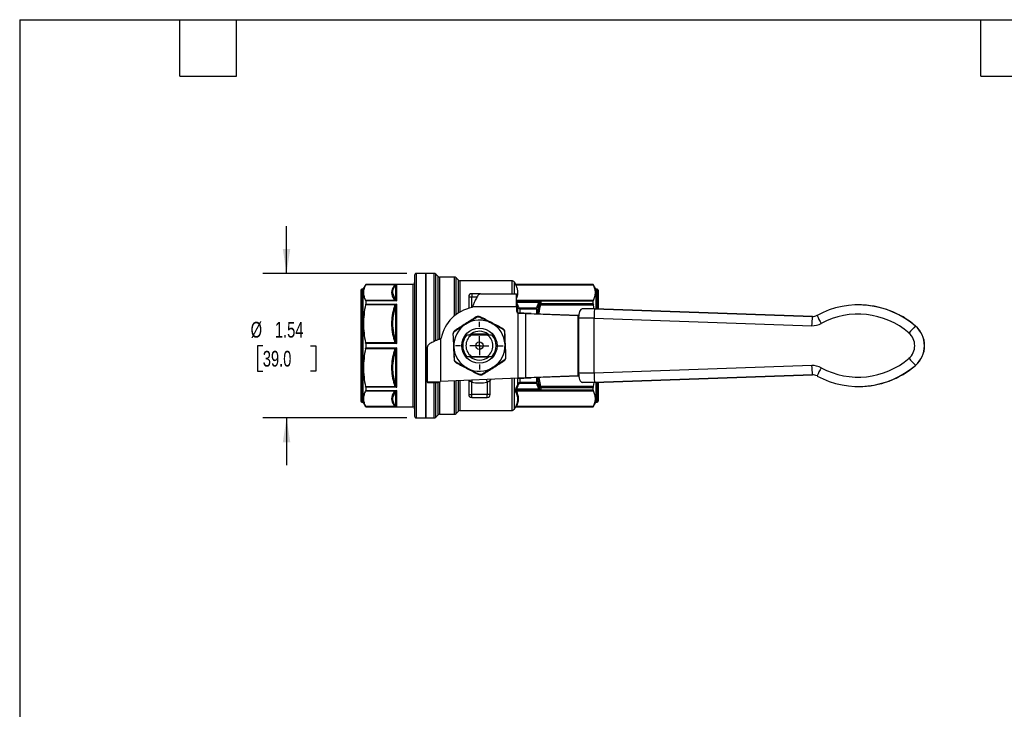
# Model space of a CAD drawing. Header units: inches. Extents: x 0.5 to 21.5, y 0.5 to 16.5.
# Tile 9 of 15: x 0.5 to 10.9, y 9.2 to 16.5. Entities that reach past the tile are written whole.
import ezdxf

# ---------------------------------------------------------------- set-up
doc = ezdxf.new("R2010")
doc.units = ezdxf.units.IN
doc.header["$LTSCALE"] = 2
doc.header["$MEASUREMENT"] = 0
doc.linetypes.add('SLD-Center', pattern=[0.75, 0.6, -0.05, 0.05, -0.05])
doc.linetypes.add('SLD-Solid', pattern=[0])
doc.layers.add('CENTER', color=40, linetype='SLD-Center')
doc.layers.add('DIMENSIONS', color=140, linetype='SLD-Solid', lineweight=25)
doc.layers.add('TEXT', color=140, linetype='SLD-Solid', lineweight=25)
doc.styles.add('SLDTEXTSTYLE0', font='TXT', dxfattribs={"width": 0.7})
doc.dimstyles.new('SLDDIMSTYLE2', dxfattribs={"dimtxt": 0.169922, "dimasz": 0.26, "dimexe": 0, "dimexo": 0.0625, "dimgap": 0.04248, "dimtad": 0, "dimtih": 1, "dimtoh": 1, "dimrnd": 1e-09, "dimzin": 12, "dimdsep": 46, "dimtxsty": 'SLDTEXTSTYLE0', "dimsah": 1, "dimcen": 0.09, "dimadec": 0, "dimazin": 3, "dimtfac": 1, "dimtmove": 0, "dimatfit": 0, "dimfxl": 0, "dimfrac": 2, "dimtolj": 1, "dimtzin": 12, "dimarcsym": 0})

# ---------------------------------------------------------------- blocks, each defined once
blk = doc.blocks.new('_D_7')
at = {"layer": 'DIMENSIONS'}
for p, q in [((3.332, 13.806), (3.332, 14.306)), ((4.61, 13.806), (3.082, 13.806)), ((3.08, 13.038), (3.023, 13.038)), ((3.023, 13.038), (3.023, 12.768)), ((3.585, 13.038), (3.642, 13.038)), ((3.642, 13.038), (3.642, 12.768)), ((3.023, 12.768), (3.08, 12.768)), ((3.642, 12.768), (3.585, 12.768)), ((4.61, 12.271), (3.082, 12.271)), ((3.332, 12.271), (3.332, 11.771))]:
    blk.add_line(p, q, dxfattribs=at)
for points in [[(3.332, 13.806), (3.372, 14.066), (3.292, 14.066)], [(3.332, 12.271), (3.292, 12.011), (3.372, 12.011)]]:
    blk.add_solid(points, dxfattribs=at)
at = {"layer": 'DIMENSIONS', "char_height": 0.1667, "attachment_point": 1, "style": 'SLDTEXTSTYLE0'}
for s, insert in [('%%c', (2.951, 13.291)), ('1.54', (3.208, 13.291)), ('39.0', (3.08, 12.983))]:
    blk.add_mtext(s, dxfattribs=dict(at, insert=insert))
blk = doc.blocks.new('SW_CENTERMARKSYMBOL_1')
at = {"layer": 'CENTER', "color": 0}
for p, q in [((0, 0.2), (0, 0.253)), ((-0.2, 0), (-0.253, 0)), ((0, 0), (-0.1, 0)), ((0, 0), (0, 0.1)), ((0, 0), (0, -0.1)), ((0, 0), (0.1, 0)), ((0.2, 0), (0.253, 0)), ((0, -0.2), (0, -0.253))]:
    blk.add_line(p, q, dxfattribs=at)

msp = doc.modelspace()

# ---------------------------------------------------------------- linework, layer by layer
for p, q in [((4.809, 13.806), (4.71, 13.806)), ((4.71, 12.329), (4.71, 13.806)), ((4.894, 13.806), (4.809, 13.806)), ((4.809, 13.806), (4.809, 13.038)), ((4.809, 12.271), (4.809, 13.806)), ((4.894, 13.806), (4.894, 13.081)), ((4.937, 13.776), (4.916, 13.797)), ((4.916, 13.091), (4.916, 13.797)), ((4.69, 13.786), (4.69, 12.347)), ((4.937, 13.776), (4.937, 13.1)), ((5.11, 13.767), (4.959, 13.767)), ((4.959, 13.109), (4.959, 13.767)), ((5.11, 13.767), (5.11, 13.352)), ((5.154, 13.736), (5.133, 13.757)), ((5.133, 13.37), (5.133, 13.757)), ((5.154, 13.736), (5.154, 13.385)), ((5.723, 13.727), (5.176, 13.727)), ((5.176, 13.398), (5.176, 13.727)), ((5.723, 13.727), (5.723, 13.589)), ((5.764, 13.688), (5.751, 13.711)), ((5.751, 13.589), (5.751, 13.711)), ((4.12, 13.627), (4.12, 12.494)), ((4.143, 13.639), (4.131, 13.639)), ((4.131, 13.639), (4.131, 12.484)), ((4.172, 13.688), (4.143, 13.639)), ((4.143, 13.639), (4.143, 12.484)), ((4.671, 13.688), (4.172, 13.688)), ((4.172, 13.688), (4.172, 13.687)), ((4.172, 13.687), (4.492, 13.687)), ((4.488, 13.679), (4.488, 13.537)), ((4.502, 13.514), (4.502, 13.687)), ((4.671, 13.688), (4.671, 12.438)), ((5.297, 13.589), (5.297, 13.558)), ((5.392, 13.589), (5.297, 13.589)), ((5.392, 13.589), (5.773, 13.589)), ((5.764, 13.687), (5.764, 13.688)), ((5.764, 13.688), (6.029, 13.688)), ((6.587, 13.687), (5.764, 13.687)), ((5.765, 13.685), (6.588, 13.685)), ((5.773, 13.452), (5.773, 13.589)), ((6.029, 13.688), (6.027, 13.688)), ((6.587, 13.688), (6.029, 13.688)), ((6.029, 13.688), (6.029, 13.688)), ((6.616, 13.639), (6.587, 13.688)), ((6.587, 13.687), (6.587, 13.688)), ((6.627, 13.639), (6.616, 13.639)), ((6.616, 13.639), (6.616, 13.428)), ((6.627, 13.639), (6.627, 13.427)), ((6.639, 13.627), (6.639, 13.427)), ((4.488, 13.518), (4.171, 13.518)), ((4.172, 13.514), (4.172, 13.48)), ((4.502, 13.514), (4.172, 13.514)), ((4.172, 13.48), (4.502, 13.48)), ((4.502, 13.062), (4.502, 13.48)), ((5.265, 13.558), (5.265, 13.436)), ((5.265, 13.558), (5.297, 13.558)), ((5.297, 13.443), (5.297, 13.558)), ((5.297, 13.558), (5.355, 13.558)), ((6.588, 13.519), (5.773, 13.519)), ((5.773, 13.513), (6.587, 13.513)), ((6.029, 13.508), (5.773, 13.508)), ((5.775, 13.499), (6.01, 13.499)), ((6.012, 13.483), (6.012, 13.475)), ((6.029, 13.508), (6.029, 13.482)), ((6.587, 13.482), (6.029, 13.482)), ((6.587, 13.482), (6.587, 13.513)), ((4.171, 13.474), (4.488, 13.474)), ((4.488, 13.445), (4.488, 13.103)), ((5.301, 13.444), (5.306, 13.452)), ((5.773, 13.452), (5.306, 13.452)), ((5.773, 13.452), (5.773, 13.404)), ((5.784, 13.448), (5.784, 13.387)), ((5.79, 12.692), (5.79, 13.385)), ((5.792, 13.385), (5.793, 13.385)), ((5.983, 13.437), (5.811, 13.437)), ((5.811, 13.429), (5.985, 13.429)), ((5.811, 13.385), (5.811, 13.429)), ((5.869, 13.381), (5.869, 12.696)), ((5.869, 13.381), (6.426, 13.359)), ((5.928, 13.381), (5.869, 13.381)), ((5.928, 13.381), (6.434, 13.361)), ((5.985, 13.428), (5.985, 13.379)), ((5.992, 13.378), (5.992, 13.43)), ((6.029, 13.472), (6.588, 13.472)), ((6.6, 13.428), (6.469, 13.428)), ((6.596, 13.426), (6.588, 13.472)), ((8.913, 13.348), (6.6, 13.428)), ((6.602, 13.428), (6.6, 13.428)), ((6.602, 13.428), (8.915, 13.348)), ((9.405, 13.471), (9.402, 13.471)), ((6.434, 13.359), (6.426, 13.359)), ((6.426, 12.718), (6.426, 13.359)), ((6.426, 13.359), (6.433, 13.359)), ((6.596, 13.33), (6.432, 13.33)), ((6.432, 13.33), (6.432, 12.747)), ((6.596, 12.747), (6.596, 13.33)), ((6.596, 13.33), (8.906, 13.25)), ((8.915, 13.348), (8.913, 13.348)), ((8.915, 13.348), (8.919, 13.348)), ((10.009, 13.247), (10.006, 13.247)), ((4.488, 13.069), (4.171, 13.069)), ((4.172, 13.062), (4.172, 13.014)), ((4.502, 13.062), (4.172, 13.062)), ((4.966, 13.111), (4.974, 13.117)), ((4.966, 13.111), (4.966, 12.656)), ((5.473, 13.159), (5.286, 13.159)), ((5.287, 13.159), (5.472, 13.159)), ((5.467, 13.151), (5.292, 13.151)), ((4.171, 13.007), (4.488, 13.007)), ((4.172, 13.014), (4.502, 13.014)), ((4.488, 12.974), (4.488, 12.631)), ((4.502, 12.596), (4.502, 13.014)), ((4.809, 13.038), (4.809, 12.271)), ((4.828, 12.651), (4.828, 13.025)), ((5.286, 12.918), (5.473, 12.918)), ((5.472, 12.917), (5.287, 12.917)), ((5.292, 12.925), (5.467, 12.925)), ((8.906, 12.826), (6.596, 12.747)), ((10.009, 12.829), (10.006, 12.829)), ((4.946, 12.651), (4.828, 12.651)), ((4.828, 12.651), (4.828, 12.645)), ((4.946, 12.645), (4.828, 12.645)), ((4.894, 12.645), (4.894, 12.271)), ((4.916, 12.28), (4.916, 12.645)), ((4.937, 12.645), (4.937, 12.301)), ((4.946, 12.651), (4.946, 12.645)), ((4.959, 12.31), (4.959, 12.654)), ((5.79, 12.692), (4.966, 12.656)), ((5.11, 12.662), (5.11, 12.31)), ((5.133, 12.319), (5.133, 12.663)), ((5.154, 12.664), (5.154, 12.34)), ((5.176, 12.349), (5.176, 12.665)), ((5.265, 12.669), (5.265, 12.519)), ((5.297, 12.519), (5.297, 12.651)), ((5.462, 12.651), (5.462, 12.519)), ((5.495, 12.677), (5.494, 12.67)), ((5.494, 12.519), (5.494, 12.67)), ((5.495, 12.677), (5.502, 12.679)), ((5.723, 12.689), (5.723, 12.349)), ((5.751, 12.365), (5.751, 12.69)), ((5.784, 12.691), (5.784, 12.629)), ((5.792, 12.692), (5.793, 12.692)), ((5.811, 12.647), (5.811, 12.691)), ((5.985, 12.647), (5.811, 12.647)), ((6.426, 12.718), (5.869, 12.696)), ((5.869, 12.696), (5.928, 12.696)), ((6.434, 12.716), (5.928, 12.696)), ((5.985, 12.698), (5.985, 12.649)), ((5.992, 12.646), (5.992, 12.698)), ((6.029, 12.604), (6.014, 12.699)), ((6.426, 12.718), (6.434, 12.718)), ((6.433, 12.718), (6.426, 12.718)), ((6.596, 12.747), (6.432, 12.747)), ((6.6, 12.648), (6.469, 12.648)), ((6.588, 12.604), (6.596, 12.648)), ((6.6, 12.648), (8.913, 12.728)), ((6.602, 12.648), (6.6, 12.648)), ((8.915, 12.728), (6.602, 12.648)), ((6.616, 12.649), (6.616, 12.438)), ((6.627, 12.649), (6.627, 12.438)), ((6.639, 12.65), (6.639, 12.45)), ((8.913, 12.728), (8.915, 12.728)), ((8.919, 12.728), (8.915, 12.728)), ((4.488, 12.602), (4.171, 12.602)), ((4.171, 12.558), (4.488, 12.558)), ((4.172, 12.596), (4.172, 12.562)), ((4.502, 12.596), (4.172, 12.596)), ((4.172, 12.562), (4.502, 12.562)), ((4.488, 12.54), (4.488, 12.398)), ((4.502, 12.389), (4.502, 12.562)), ((5.761, 12.565), (5.761, 12.559)), ((5.771, 12.564), (5.771, 12.569)), ((5.771, 12.569), (6.029, 12.569)), ((6.587, 12.564), (5.771, 12.564)), ((5.773, 12.558), (6.588, 12.558)), ((6.01, 12.577), (5.775, 12.577)), ((5.811, 12.64), (5.983, 12.64)), ((6.012, 12.601), (6.012, 12.594)), ((6.588, 12.604), (6.029, 12.604)), ((6.029, 12.595), (6.587, 12.595)), ((6.029, 12.595), (6.029, 12.569)), ((6.587, 12.564), (6.587, 12.595)), ((9.402, 12.605), (9.405, 12.605)), ((4.12, 12.494), (4.12, 12.45)), ((4.131, 12.484), (4.131, 12.438)), ((4.131, 12.438), (4.143, 12.438)), ((4.143, 12.484), (4.143, 12.438)), ((4.143, 12.438), (4.172, 12.389)), ((4.671, 12.438), (4.671, 12.389)), ((5.265, 12.519), (5.297, 12.519)), ((5.462, 12.519), (5.297, 12.519)), ((5.297, 12.487), (5.297, 12.519)), ((5.297, 12.487), (5.462, 12.487)), ((5.494, 12.519), (5.462, 12.519)), ((5.462, 12.487), (5.462, 12.519)), ((6.587, 12.389), (6.616, 12.438)), ((6.616, 12.438), (6.627, 12.438)), ((4.488, 12.391), (4.171, 12.391)), ((4.172, 12.389), (4.671, 12.389)), ((4.172, 12.389), (4.172, 12.389)), ((4.502, 12.389), (4.172, 12.389)), ((4.69, 12.347), (4.69, 12.29)), ((5.133, 12.319), (5.154, 12.34)), ((5.176, 12.349), (5.723, 12.349)), ((5.751, 12.365), (5.762, 12.385)), ((5.761, 12.383), (5.761, 12.383)), ((5.771, 12.389), (6.587, 12.389)), ((5.771, 12.389), (5.771, 12.389)), ((6.029, 12.389), (5.771, 12.389)), ((6.588, 12.391), (5.773, 12.391)), ((6.029, 12.389), (6.587, 12.389)), ((6.029, 12.389), (6.029, 12.389)), ((6.587, 12.389), (6.587, 12.389)), ((4.71, 12.271), (4.71, 12.329)), ((4.71, 12.271), (4.809, 12.271)), ((4.809, 12.271), (4.894, 12.271)), ((4.916, 12.28), (4.937, 12.301)), ((4.959, 12.31), (5.11, 12.31))]:
    msp.add_line(p, q)
at = {"flags": 128}
for points in [[(5.48, 13.153), (5.472, 13.159), (5.45, 13.174)], [(6.027, 12.389), (6.028, 12.389), (6.029, 12.389)]]:
    msp.add_lwpolyline(points, dxfattribs=at)
for radius in [0.187, 0.0394, 0.00511]:
    msp.add_circle((5.379, 13.038), radius)
for centre, radius, start, end in [((4.71, 13.786), 0.0197, 90, 180), ((4.894, 13.774), 0.0315, 45, 90), ((4.671, 13.708), 0.0197, 270, 0), ((4.959, 13.798), 0.0315, 225, 270), ((5.11, 13.735), 0.0315, 45, 90), ((5.176, 13.759), 0.0315, 225, 270), ((5.723, 13.696), 0.0315, 30, 90), ((4.131, 13.627), 0.0118, 90, 180), ((5.297, 13.558), 0.0315, 90, 180), ((6.627, 13.627), 0.0118, 0, 90), ((5.379, 13.038), 0.413, 100.9806, 169.0194), ((5.793, 13.404), 0.0197, 180, 262.7877), ((9.402, 12.547), 0.924, 49.2285, 118.3919), ((9.405, 12.547), 0.924, 49.2305, 89.9977), ((5.379, 13.038), 0.272, 62.512, 122.512), ((5.379, 13.038), 0.272, 2.512, 62.512), ((9.617, 13.25), 0.712, 172.0561, 180.0016), ((8.913, 13.447), 0.197, 268.0225, 298.3928), ((8.916, 13.447), 0.0983, 268.0225, 298.3928), ((9.659, 13.654), 0.756, 202.8996, 210.2473), ((9.399, 12.547), 0.826, 49.2284, 118.3919), ((5.379, 13.038), 0.272, 122.512, 182.512), ((5.379, 13.038), 0.153, 62.512, 131.1472), ((10.721, 12.531), 1.012, 134.9357, 140.6376), ((9.822, 13.038), 0.177, 310.7732, 49.2268), ((9.826, 13.038), 0.276, 310.7736, 49.2264), ((9.828, 13.038), 0.276, 310.7736, 49.2264), ((5.379, 13.038), 0.177, 140.291, 219.709), ((5.379, 13.038), 0.143, 127.7074, 232.2926), ((5.379, 13.038), 0.143, 307.7074, 52.2926), ((5.379, 13.038), 0.177, 320.291, 39.709), ((5.379, 13.038), 0.272, 182.512, 242.512), ((5.379, 13.038), 0.272, 302.512, 2.512), ((5.379, 13.038), 0.153, 228.8028, 311.1326), ((9.399, 13.53), 0.826, 241.6081, 310.7716), ((10.721, 13.546), 1.012, 219.3624, 225.0643), ((5.379, 13.038), 0.272, 242.512, 302.512), ((8.913, 12.63), 0.197, 61.6072, 91.9775), ((9.617, 12.826), 0.712, 179.9984, 187.9439), ((9.402, 13.529), 0.924, 241.6082, 310.7714), ((9.659, 12.422), 0.756, 149.7527, 157.1004), ((9.405, 13.529), 0.924, 270.0018, 310.77), ((5.379, 13.038), 0.396, 257.9389, 282.0611), ((8.916, 12.63), 0.0983, 61.6072, 91.9775), ((4.131, 12.45), 0.0118, 180, 270), ((5.297, 12.519), 0.0315, 180, 270), ((5.462, 12.519), 0.0315, 270, 0), ((6.627, 12.45), 0.0118, 270, 0), ((4.671, 12.369), 0.0197, 0, 90), ((5.176, 12.318), 0.0315, 90, 135), ((5.723, 12.381), 0.0315, 270, 330), ((4.71, 12.29), 0.0197, 180, 270), ((4.894, 12.302), 0.0315, 270, 315), ((4.959, 12.278), 0.0315, 90, 135), ((5.11, 12.341), 0.0315, 270, 315)]:
    msp.add_arc(centre, radius, start, end)
for centre, ratio, start_param, end_param in [((6.469, 13.33), 0.377152, 0, 1.570796), ((6.6, 13.33), 0.034879, 0, 1.570796), ((6.469, 12.747), 0.377152, 1.570796, 3.141593), ((6.6, 12.747), 0.034879, 1.570796, 3.141593)]:
    msp.add_ellipse(centre, major_axis=(0, 0.0985), ratio=ratio, start_param=start_param, end_param=end_param)
for points, knots in [([(4.172, 13.687), (4.164, 13.672), (4.158, 13.658), (4.151, 13.63), (4.149, 13.616), (4.149, 13.589), (4.151, 13.575), (4.158, 13.547), (4.163, 13.533), (4.171, 13.518)], [0, 0, 0, 0, 0.25, 0.25, 0.5, 0.5, 0.75, 0.75, 1, 1, 1, 1]), ([(4.474, 13.675), (4.456, 13.651), (4.446, 13.627), (4.446, 13.578), (4.456, 13.553), (4.474, 13.53)], [0, 0, 0, 0, 0.5, 0.5, 1, 1, 1, 1]), ([(4.488, 13.537), (4.468, 13.563), (4.45, 13.611), (4.473, 13.659), (4.488, 13.679)], [0, 0, 0, 0, 0.5568806, 0.974541, 0.974541, 0.974541, 0.974541]), ([(4.492, 13.687), (4.49, 13.687), (4.488, 13.686), (4.484, 13.684), (4.482, 13.682), (4.478, 13.679), (4.476, 13.677), (4.474, 13.675)], [0, 0, 0, 0, 0.25, 0.25, 0.5, 0.5, 1, 1, 1, 1]), ([(4.488, 13.679), (4.489, 13.681), (4.492, 13.684), (4.498, 13.687), (4.502, 13.687)], [-0.1236681, -0.1236681, -0.1236681, -0.1236681, -0.0530006, 0, 0, 0, 0]), ([(4.502, 13.687), (4.501, 13.687), (4.5, 13.687), (4.497, 13.687), (4.495, 13.687), (4.493, 13.687), (4.492, 13.687)], [0, 0, 0, 0, 0.186647, 0.477975, 0.850944, 1, 1, 1, 1]), ([(5.392, 13.589), (5.388, 13.589), (5.385, 13.588), (5.373, 13.582), (5.366, 13.574), (5.35, 13.552), (5.343, 13.537), (5.33, 13.51), (5.325, 13.499), (5.316, 13.476), (5.311, 13.464), (5.306, 13.452)], [0, 0, 0, 0, 0.0789561, 0.0789561, 0.2372305, 0.2372305, 0.3954967, 0.3954967, 0.494179, 0.494179, 0.5928616, 0.5928616, 0.5928616, 0.5928616]), ([(5.773, 13.538), (5.777, 13.55), (5.787, 13.575), (5.788, 13.613), (5.781, 13.65), (5.771, 13.673), (5.765, 13.685)], [0, 0, 0, 0, 0.234805, 0.525093, 0.756273, 1, 1, 1, 1]), ([(6.588, 13.519), (6.596, 13.534), (6.601, 13.548), (6.608, 13.575), (6.61, 13.589), (6.61, 13.615), (6.608, 13.629), (6.601, 13.656), (6.596, 13.67), (6.588, 13.685)], [0, 0, 0, 0, 0.25, 0.25, 0.5, 0.5, 0.75, 0.75, 1, 1, 1, 1]), ([(6.002, 13.487), (6.004, 13.486), (6.008, 13.484), (6.011, 13.483), (6.012, 13.483)], [0, 0, 0, 0, 0.428571, 1, 1, 1, 1]), ([(6.029, 13.508), (6.029, 13.508), (6.029, 13.507), (6.022, 13.505), (6.015, 13.502), (6.01, 13.499)], [0, 0, 0, 0, 0.00216043, 0.00216043, 0.06980602, 0.06980602, 0.06980602, 0.06980602]), ([(6.029, 13.482), (6.026, 13.482), (6.02, 13.481), (6.014, 13.477), (6.012, 13.475)], [0, 0, 0, 0, 0.428571, 1, 1, 1, 1]), ([(6.017, 13.493), (6.021, 13.498), (6.025, 13.503), (6.029, 13.507), (6.029, 13.507), (6.029, 13.508)], [0, 0, 0, 0, 0.06764559, 0.06764559, 0.06980602, 0.06980602, 0.06980602, 0.06980602]), ([(4.171, 13.474), (4.163, 13.438), (4.158, 13.404), (4.151, 13.337), (4.149, 13.305), (4.149, 13.239), (4.151, 13.206), (4.158, 13.139), (4.163, 13.105), (4.171, 13.069)], [0, 0, 0, 0, 0.25, 0.25, 0.5, 0.5, 0.75, 0.75, 1, 1, 1, 1]), ([(4.474, 13.447), (4.456, 13.39), (4.446, 13.331), (4.446, 13.213), (4.456, 13.154), (4.474, 13.097)], [0, 0, 0, 0, 0.5, 0.5, 1, 1, 1, 1]), ([(4.488, 13.103), (4.468, 13.166), (4.45, 13.282), (4.473, 13.398), (4.488, 13.445)], [0, 0, 0, 0, 0.5568957, 0.9745675, 0.9745675, 0.9745675, 0.9745675]), ([(5.773, 13.475), (5.774, 13.473), (5.778, 13.464), (5.781, 13.455), (5.784, 13.448)], [0, 0, 0, 0, 0.229031, 1, 1, 1, 1]), ([(5.794, 13.452), (5.791, 13.451), (5.787, 13.449), (5.784, 13.448), (5.784, 13.448)], [0, 0, 0, 0, 0.571429, 1, 1, 1, 1]), ([(5.784, 13.448), (5.786, 13.444), (5.79, 13.438), (5.8, 13.431), (5.807, 13.429), (5.811, 13.429)], [0, 0, 0, 0, 0.02611607, 0.04352678, 0.06093749, 0.06093749, 0.06093749, 0.06093749]), ([(5.792, 13.385), (5.791, 13.385), (5.791, 13.385), (5.791, 13.385), (5.791, 13.385), (5.79, 13.385)], [0, 0, 0, 0, 0.001719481, 0.001719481, 0.003444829, 0.003444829, 0.003444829, 0.003444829]), ([(5.79, 13.385), (5.791, 13.385), (5.791, 13.385), (5.792, 13.385), (5.792, 13.385), (5.793, 13.385)], [0, 0, 0, 0, 0.003036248, 0.003036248, 0.006077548, 0.006077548, 0.006077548, 0.006077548]), ([(5.869, 13.381), (5.857, 13.382), (5.845, 13.382), (5.819, 13.383), (5.805, 13.384), (5.792, 13.385)], [0, 0, 0, 0, 0.1032592, 0.1032592, 0.2065183, 0.2065183, 0.2065183, 0.2065183]), ([(5.793, 13.385), (5.816, 13.384), (5.84, 13.383), (5.886, 13.382), (5.908, 13.382), (5.928, 13.381)], [0, 0, 0, 0, 0.1805755, 0.1805755, 0.361151, 0.361151, 0.361151, 0.361151]), ([(5.811, 13.437), (5.809, 13.437), (5.807, 13.437), (5.803, 13.439), (5.802, 13.44), (5.797, 13.445), (5.795, 13.448), (5.794, 13.452)], [0, 0, 0, 0, 0.25, 0.25, 0.5, 0.5, 1, 1, 1, 1]), ([(5.989, 13.433), (5.989, 13.432), (5.987, 13.431), (5.986, 13.43), (5.985, 13.429)], [0, 0, 0, 0, 0.428571, 1, 1, 1, 1]), ([(6.012, 13.471), (6.007, 13.448), (6.001, 13.417), (5.998, 13.386), (5.997, 13.378)], [0, 0, 0, 0, 0.751507, 1, 1, 1, 1]), ([(6.029, 13.472), (6.025, 13.473), (6.018, 13.473), (6.013, 13.472), (6.012, 13.471)], [0, 0, 0, 0, 0.571429, 1, 1, 1, 1]), ([(6.013, 13.378), (6.014, 13.38), (6.016, 13.412), (6.023, 13.443), (6.029, 13.472)], [0, 0, 0, 0, 0.073888, 1, 1, 1, 1]), ([(5.344, 13.343), (5.307, 13.319), (5.269, 13.295), (5.193, 13.246), (5.155, 13.222), (5.118, 13.199)], [0, 0, 0, 0, 0.5, 0.5, 1, 1, 1, 1]), ([(5.348, 13.34), (5.347, 13.341), (5.346, 13.343), (5.345, 13.343), (5.344, 13.343)], [0, 0, 0, 0, 0.571429, 1, 1, 1, 1]), ([(5.384, 13.342), (5.385, 13.343), (5.386, 13.344), (5.387, 13.345), (5.388, 13.345)], [0, 0, 0, 0, 0.571429, 1, 1, 1, 1]), ([(5.384, 13.342), (5.418, 13.324), (5.458, 13.303), (5.499, 13.282), (5.505, 13.279)], [0, 0, 0, 0, 0.2952665, 0.3443822, 0.3443822, 0.3443822, 0.3443822]), ([(5.626, 13.221), (5.587, 13.241), (5.547, 13.262), (5.467, 13.304), (5.426, 13.324), (5.388, 13.345)], [0, 0, 0, 0, 0.5, 0.5, 1, 1, 1, 1]), ([(5.119, 13.194), (5.118, 13.195), (5.118, 13.197), (5.118, 13.198), (5.118, 13.199)], [0, 0, 0, 0, 0.571429, 1, 1, 1, 1]), ([(5.119, 13.194), (5.151, 13.215), (5.189, 13.239), (5.228, 13.264), (5.233, 13.267)], [0, 0, 0, 0, 0.2952694, 0.3444157, 0.3444157, 0.3444157, 0.3444157]), ([(5.626, 13.221), (5.626, 13.221), (5.626, 13.22), (5.626, 13.218), (5.625, 13.216)], [0, 0, 0, 0, 0.428571, 1, 1, 1, 1]), ([(5.644, 13.186), (5.646, 13.148), (5.648, 13.103), (5.651, 13.057), (5.651, 13.05)], [0, 0, 0, 0, 0.2952694, 0.3445527, 0.3445527, 0.3445527, 0.3445527]), ([(5.649, 13.184), (5.649, 13.185), (5.648, 13.185), (5.646, 13.186), (5.644, 13.186)], [0, 0, 0, 0, 0.428571, 1, 1, 1, 1]), ([(5.661, 12.916), (5.659, 12.96), (5.657, 13.005), (5.653, 13.095), (5.651, 13.141), (5.649, 13.184)], [0, 0, 0, 0, 0.5, 0.5, 1, 1, 1, 1]), ([(4.966, 13.111), (4.956, 13.107), (4.947, 13.104), (4.918, 13.092), (4.901, 13.085), (4.869, 13.069), (4.856, 13.062), (4.841, 13.049), (4.836, 13.045), (4.83, 13.035), (4.828, 13.03), (4.828, 13.025)], [0, 0, 0, 0, 0.0789561, 0.0789561, 0.2372305, 0.2372305, 0.3954967, 0.3954967, 0.494179, 0.494179, 0.5928616, 0.5928616, 0.5928616, 0.5928616]), ([(5.102, 13.162), (5.101, 13.162), (5.099, 13.161), (5.098, 13.16), (5.098, 13.16)], [0, 0, 0, 0, 0.571429, 1, 1, 1, 1]), ([(5.098, 13.16), (5.1, 13.116), (5.102, 13.071), (5.106, 12.981), (5.108, 12.936), (5.11, 12.892)], [0, 0, 0, 0, 0.5, 0.5, 1, 1, 1, 1]), ([(4.171, 13.007), (4.163, 12.971), (4.158, 12.937), (4.151, 12.87), (4.149, 12.837), (4.149, 12.772), (4.151, 12.739), (4.158, 12.672), (4.163, 12.638), (4.171, 12.602)], [0, 0, 0, 0, 0.25, 0.25, 0.5, 0.5, 0.75, 0.75, 1, 1, 1, 1]), ([(4.474, 12.98), (4.456, 12.923), (4.446, 12.864), (4.446, 12.746), (4.456, 12.687), (4.474, 12.63)], [0, 0, 0, 0, 0.5, 0.5, 1, 1, 1, 1]), ([(4.488, 12.631), (4.473, 12.679), (4.45, 12.794), (4.468, 12.91), (4.488, 12.974)], [0, 0, 0, 0, 0.4176604, 0.974541, 0.974541, 0.974541, 0.974541]), ([(5.114, 12.891), (5.113, 12.928), (5.11, 12.974), (5.108, 13.02), (5.108, 13.026)], [0, 0, 0, 0, 0.2952694, 0.3444157, 0.3444157, 0.3444157, 0.3444157]), ([(5.114, 12.891), (5.113, 12.891), (5.111, 12.891), (5.11, 12.892), (5.11, 12.892)], [0, 0, 0, 0, 0.571429, 1, 1, 1, 1]), ([(5.134, 12.86), (5.133, 12.859), (5.133, 12.857), (5.133, 12.856), (5.133, 12.856)], [0, 0, 0, 0, 0.571429, 1, 1, 1, 1]), ([(5.133, 12.856), (5.172, 12.835), (5.212, 12.815), (5.292, 12.773), (5.332, 12.752), (5.371, 12.732)], [0, 0, 0, 0, 0.5, 0.5, 1, 1, 1, 1]), ([(5.414, 12.734), (5.451, 12.757), (5.489, 12.782), (5.566, 12.83), (5.604, 12.854), (5.641, 12.878)], [0, 0, 0, 0, 0.5, 0.5, 1, 1, 1, 1]), ([(5.64, 12.883), (5.608, 12.862), (5.57, 12.837), (5.531, 12.813), (5.525, 12.809)], [0, 0, 0, 0, 0.2952694, 0.3445527, 0.3445527, 0.3445527, 0.3445527]), ([(5.641, 12.878), (5.641, 12.878), (5.641, 12.879), (5.64, 12.881), (5.64, 12.883)], [0, 0, 0, 0, 0.428571, 1, 1, 1, 1]), ([(5.661, 12.916), (5.661, 12.916), (5.66, 12.915), (5.658, 12.915), (5.656, 12.914)], [0, 0, 0, 0, 0.428571, 1, 1, 1, 1]), ([(5.375, 12.735), (5.341, 12.752), (5.3, 12.773), (5.26, 12.794), (5.254, 12.797)], [0, 0, 0, 0, 0.2952665, 0.3443822, 0.3443822, 0.3443822, 0.3443822]), ([(4.828, 12.651), (4.828, 12.651), (4.829, 12.651), (4.834, 12.652), (4.841, 12.652), (4.861, 12.653), (4.874, 12.653), (4.9, 12.654), (4.912, 12.654), (4.939, 12.655), (4.952, 12.655), (4.966, 12.656)], [0, 0, 0, 0, 0.0682739, 0.0682739, 0.2050778, 0.2050778, 0.3418748, 0.3418748, 0.4465485, 0.4465485, 0.5512219, 0.5512219, 0.5512219, 0.5512219]), ([(5.297, 12.651), (5.293, 12.653), (5.286, 12.656), (5.279, 12.661), (5.274, 12.664), (5.27, 12.666), (5.268, 12.668), (5.267, 12.669), (5.267, 12.669)], [0, 0, 0, 0, 0.319903, 0.523791, 0.64415, 0.823595, 0.985938, 1, 1, 1, 1]), ([(5.301, 12.67), (5.3, 12.668), (5.299, 12.662), (5.298, 12.655), (5.297, 12.651)], [0, 0, 0, 0, 0.416602, 1, 1, 1, 1]), ([(5.371, 12.732), (5.371, 12.732), (5.372, 12.732), (5.374, 12.734), (5.375, 12.735)], [0, 0, 0, 0, 0.428571, 1, 1, 1, 1]), ([(5.414, 12.734), (5.414, 12.734), (5.413, 12.734), (5.412, 12.735), (5.411, 12.737)], [0, 0, 0, 0, 0.428571, 1, 1, 1, 1]), ([(5.462, 12.651), (5.461, 12.655), (5.46, 12.663), (5.458, 12.673), (5.457, 12.676), (5.457, 12.677)], [0, 0, 0, 0, 0.3852258, 0.7704515, 1, 1, 1, 1]), ([(5.494, 12.67), (5.494, 12.67), (5.493, 12.67), (5.493, 12.67), (5.492, 12.669), (5.491, 12.668), (5.488, 12.666), (5.485, 12.664), (5.48, 12.661), (5.475, 12.657), (5.468, 12.654), (5.464, 12.652), (5.462, 12.651)], [0, 0, 0, 0, 0.0563632, 0.1143364, 0.1742319, 0.2363333, 0.3499518, 0.4838057, 0.5736972, 0.7433872, 0.8877584, 1, 1, 1, 1]), ([(5.811, 12.647), (5.807, 12.647), (5.8, 12.646), (5.79, 12.639), (5.786, 12.633), (5.784, 12.629)], [0, 0, 0, 0, 0.01741071, 0.03482142, 0.06093749, 0.06093749, 0.06093749, 0.06093749]), ([(5.79, 12.692), (5.791, 12.692), (5.791, 12.692), (5.791, 12.692), (5.791, 12.692), (5.792, 12.692)], [0, 0, 0, 0, 0.001714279, 0.001714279, 0.003428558, 0.003428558, 0.003428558, 0.003428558]), ([(5.793, 12.692), (5.792, 12.692), (5.792, 12.692), (5.791, 12.692), (5.791, 12.692), (5.79, 12.692)], [0, 0, 0, 0, 0.002996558, 0.002996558, 0.005993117, 0.005993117, 0.005993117, 0.005993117]), ([(5.792, 12.692), (5.805, 12.692), (5.819, 12.693), (5.845, 12.694), (5.857, 12.695), (5.869, 12.696)], [0, 0, 0, 0, 0.1032592, 0.1032592, 0.2065183, 0.2065183, 0.2065183, 0.2065183]), ([(5.928, 12.696), (5.908, 12.695), (5.886, 12.694), (5.84, 12.693), (5.816, 12.692), (5.793, 12.692)], [0, 0, 0, 0, 0.1805755, 0.1805755, 0.361151, 0.361151, 0.361151, 0.361151]), ([(5.985, 12.647), (5.986, 12.647), (5.987, 12.646), (5.989, 12.645), (5.989, 12.644)], [0, 0, 0, 0, 0.571429, 1, 1, 1, 1]), ([(5.997, 12.698), (5.998, 12.691), (6.001, 12.659), (6.007, 12.628), (6.012, 12.605)], [0, 0, 0, 0, 0.24738, 1, 1, 1, 1]), ([(4.171, 12.558), (4.163, 12.544), (4.158, 12.529), (4.151, 12.502), (4.149, 12.488), (4.149, 12.461), (4.151, 12.447), (4.158, 12.42), (4.163, 12.405), (4.171, 12.391)], [0, 0, 0, 0, 0.25, 0.25, 0.5, 0.5, 0.75, 0.75, 1, 1, 1, 1]), ([(4.474, 12.547), (4.456, 12.523), (4.446, 12.499), (4.446, 12.45), (4.456, 12.426), (4.474, 12.402)], [0, 0, 0, 0, 0.5, 0.5, 1, 1, 1, 1]), ([(4.488, 12.398), (4.468, 12.424), (4.45, 12.473), (4.473, 12.52), (4.488, 12.54)], [0, 0, 0, 0, 0.5568957, 0.9745675, 0.9745675, 0.9745675, 0.9745675]), ([(5.761, 12.565), (5.762, 12.566), (5.765, 12.568), (5.769, 12.569), (5.771, 12.569)], [0, 0, 0, 0, 0.428571, 1, 1, 1, 1]), ([(5.762, 12.551), (5.763, 12.553), (5.766, 12.556), (5.77, 12.557), (5.773, 12.558)], [0, 0, 0, 0, 0.428571, 1, 1, 1, 1]), ([(5.762, 12.551), (5.778, 12.52), (5.791, 12.465), (5.774, 12.41), (5.762, 12.386)], [0, 0, 0, 0, 0.633795, 1.109142, 1.109142, 1.109142, 1.109142]), ([(5.765, 12.582), (5.766, 12.581), (5.769, 12.58), (5.773, 12.578), (5.775, 12.577)], [0, 0, 0, 0, 0.571429, 1, 1, 1, 1]), ([(5.773, 12.391), (5.786, 12.419), (5.794, 12.447), (5.794, 12.502), (5.786, 12.53), (5.773, 12.558)], [0, 0, 0, 0, 0.5, 0.5, 1, 1, 1, 1]), ([(5.784, 12.629), (5.784, 12.628), (5.787, 12.627), (5.791, 12.626), (5.794, 12.625)], [0, 0, 0, 0, 0.428571, 1, 1, 1, 1]), ([(5.794, 12.625), (5.795, 12.628), (5.797, 12.632), (5.802, 12.636), (5.803, 12.637), (5.807, 12.639), (5.809, 12.64), (5.811, 12.64)], [0, 0, 0, 0, 0.5, 0.5, 0.75, 0.75, 1, 1, 1, 1]), ([(6.002, 12.59), (6.004, 12.591), (6.008, 12.592), (6.011, 12.594), (6.012, 12.594)], [0, 0, 0, 0, 0.428571, 1, 1, 1, 1]), ([(6.01, 12.577), (6.011, 12.579), (6.014, 12.581), (6.016, 12.583), (6.017, 12.584)], [0, 0, 0, 0, 0.428571, 1, 1, 1, 1]), ([(6.01, 12.577), (6.015, 12.574), (6.022, 12.571), (6.029, 12.569), (6.029, 12.569), (6.029, 12.569)], [-0.00216043, -0.00216043, -0.00216043, -0.00216043, 0.06548516, 0.06548516, 0.06764559, 0.06764559, 0.06764559, 0.06764559]), ([(6.029, 12.604), (6.026, 12.604), (6.019, 12.603), (6.014, 12.604), (6.012, 12.605)], [0, 0, 0, 0, 0.428571, 1, 1, 1, 1]), ([(6.029, 12.595), (6.026, 12.595), (6.023, 12.595), (6.017, 12.598), (6.014, 12.599), (6.012, 12.601)], [0, 0, 0, 0, 0.5, 0.5, 1, 1, 1, 1]), ([(6.029, 12.569), (6.029, 12.569), (6.029, 12.569), (6.025, 12.573), (6.021, 12.578), (6.017, 12.584)], [-0.00216043, -0.00216043, -0.00216043, -0.00216043, 0, 0, 0.06764559, 0.06764559, 0.06764559, 0.06764559]), ([(6.588, 12.391), (6.596, 12.406), (6.601, 12.42), (6.608, 12.448), (6.61, 12.461), (6.61, 12.488), (6.608, 12.501), (6.601, 12.529), (6.596, 12.543), (6.588, 12.558)], [0, 0, 0, 0, 0.25, 0.25, 0.5, 0.5, 0.75, 0.75, 1, 1, 1, 1]), ([(5.761, 12.383), (5.762, 12.385), (5.765, 12.388), (5.769, 12.389), (5.771, 12.389)], [0, 0, 0, 0, 0.428571, 1, 1, 1, 1]), ([(5.761, 12.383), (5.761, 12.383), (5.761, 12.383), (5.762, 12.384), (5.763, 12.386), (5.763, 12.386)], [0, 0, 0, 0, 0.376641, 0.770111, 1, 1, 1, 1]), ([(5.762, 12.386), (5.764, 12.388), (5.767, 12.391), (5.771, 12.392), (5.773, 12.391)], [0, 0, 0, 0, 0.571429, 1, 1, 1, 1])]:
    msp.add_open_spline(points, degree=3, knots=knots)
for points in [[(4.488, 13.679), (4.484, 13.676), (4.479, 13.674), (4.474, 13.675)], [(5.764, 13.687), (5.764, 13.687), (5.765, 13.687), (5.765, 13.685)], [(6.587, 13.687), (6.587, 13.687), (6.588, 13.687), (6.588, 13.685)], [(4.172, 13.514), (4.172, 13.516), (4.171, 13.517), (4.171, 13.518)], [(4.171, 13.474), (4.171, 13.476), (4.172, 13.478), (4.172, 13.48)], [(4.488, 13.537), (4.484, 13.533), (4.479, 13.53), (4.474, 13.53)], [(4.474, 13.53), (4.477, 13.525), (4.481, 13.521), (4.488, 13.518)], [(4.495, 13.523), (4.491, 13.527), (4.489, 13.532), (4.488, 13.537)], [(4.495, 13.523), (4.493, 13.52), (4.491, 13.519), (4.488, 13.518)], [(4.488, 13.518), (4.493, 13.517), (4.497, 13.516), (4.502, 13.514)], [(4.502, 13.48), (4.497, 13.478), (4.493, 13.476), (4.488, 13.474)], [(4.502, 13.514), (4.499, 13.517), (4.497, 13.52), (4.495, 13.523)], [(4.495, 13.47), (4.497, 13.473), (4.499, 13.477), (4.502, 13.48)], [(5.794, 13.452), (5.788, 13.468), (5.782, 13.483), (5.775, 13.499)], [(6.002, 13.487), (5.996, 13.47), (5.989, 13.454), (5.983, 13.437)], [(5.992, 13.43), (5.999, 13.448), (6.005, 13.465), (6.012, 13.483)], [(6.01, 13.499), (6.006, 13.495), (6.004, 13.491), (6.002, 13.487)], [(6.01, 13.499), (6.012, 13.497), (6.015, 13.494), (6.017, 13.493)], [(6.012, 13.483), (6.013, 13.486), (6.015, 13.49), (6.017, 13.493)], [(6.029, 13.472), (6.029, 13.476), (6.029, 13.479), (6.029, 13.482)], [(6.588, 13.519), (6.588, 13.518), (6.587, 13.516), (6.587, 13.513)], [(6.587, 13.482), (6.587, 13.479), (6.588, 13.476), (6.588, 13.472)], [(4.488, 13.474), (4.481, 13.467), (4.477, 13.457), (4.474, 13.447)], [(4.474, 13.447), (4.479, 13.445), (4.484, 13.445), (4.488, 13.445)], [(4.495, 13.47), (4.493, 13.471), (4.491, 13.472), (4.488, 13.474)], [(4.488, 13.445), (4.489, 13.454), (4.491, 13.463), (4.495, 13.47)], [(5.811, 13.437), (5.811, 13.434), (5.811, 13.431), (5.811, 13.429)], [(5.989, 13.433), (5.988, 13.434), (5.985, 13.435), (5.983, 13.437)], [(5.983, 13.437), (5.983, 13.434), (5.984, 13.431), (5.985, 13.429)], [(5.992, 13.43), (5.991, 13.429), (5.988, 13.428), (5.985, 13.428)], [(5.985, 13.429), (5.985, 13.429), (5.985, 13.428), (5.985, 13.428)], [(5.992, 13.43), (5.992, 13.431), (5.991, 13.432), (5.989, 13.433)], [(6.012, 13.475), (6.012, 13.474), (6.012, 13.473), (6.012, 13.471)], [(5.233, 13.267), (5.272, 13.292), (5.311, 13.316), (5.348, 13.34)], [(5.388, 13.345), (5.381, 13.348), (5.366, 13.352), (5.351, 13.347), (5.344, 13.343)], [(5.348, 13.34), (5.353, 13.343), (5.366, 13.347), (5.379, 13.344), (5.384, 13.342)], [(5.505, 13.279), (5.545, 13.258), (5.586, 13.237), (5.625, 13.216)], [(5.118, 13.199), (5.112, 13.195), (5.101, 13.183), (5.098, 13.168), (5.098, 13.16)], [(5.102, 13.162), (5.102, 13.168), (5.105, 13.181), (5.114, 13.191), (5.119, 13.194)], [(5.625, 13.216), (5.631, 13.213), (5.64, 13.205), (5.644, 13.192), (5.644, 13.186)], [(5.649, 13.184), (5.649, 13.192), (5.644, 13.207), (5.632, 13.217), (5.626, 13.221)], [(4.172, 13.062), (4.172, 13.065), (4.171, 13.067), (4.171, 13.069)], [(4.474, 13.097), (4.479, 13.098), (4.484, 13.101), (4.488, 13.103)], [(4.474, 13.097), (4.477, 13.087), (4.481, 13.077), (4.488, 13.069)], [(4.495, 13.076), (4.491, 13.083), (4.489, 13.093), (4.488, 13.103)], [(4.488, 13.069), (4.491, 13.071), (4.493, 13.073), (4.495, 13.076)], [(4.488, 13.069), (4.493, 13.067), (4.497, 13.065), (4.502, 13.062)], [(4.502, 13.062), (4.499, 13.067), (4.497, 13.071), (4.495, 13.076)], [(5.108, 13.026), (5.106, 13.072), (5.104, 13.118), (5.102, 13.162)], [(5.292, 13.151), (5.277, 13.151), (5.261, 13.151), (5.243, 13.151)], [(5.516, 13.151), (5.497, 13.151), (5.482, 13.151), (5.467, 13.151)], [(4.171, 13.007), (4.171, 13.009), (4.172, 13.012), (4.172, 13.014)], [(4.488, 13.007), (4.481, 13), (4.477, 12.99), (4.474, 12.98)], [(4.474, 12.98), (4.479, 12.978), (4.484, 12.976), (4.488, 12.974)], [(4.502, 13.014), (4.497, 13.012), (4.493, 13.009), (4.488, 13.007)], [(4.495, 13.001), (4.493, 13.003), (4.491, 13.005), (4.488, 13.007)], [(4.488, 12.974), (4.489, 12.983), (4.491, 12.993), (4.495, 13.001)], [(4.495, 13.001), (4.497, 13.005), (4.499, 13.01), (4.502, 13.014)], [(5.651, 13.05), (5.653, 13.004), (5.655, 12.959), (5.656, 12.914)], [(5.11, 12.892), (5.11, 12.885), (5.115, 12.87), (5.127, 12.859), (5.133, 12.856)], [(5.134, 12.86), (5.128, 12.863), (5.119, 12.872), (5.115, 12.885), (5.114, 12.891)], [(5.254, 12.797), (5.213, 12.818), (5.173, 12.84), (5.134, 12.86)], [(5.243, 12.925), (5.261, 12.925), (5.277, 12.925), (5.292, 12.925)], [(5.467, 12.925), (5.482, 12.925), (5.497, 12.925), (5.516, 12.925)], [(5.656, 12.914), (5.657, 12.908), (5.654, 12.896), (5.645, 12.886), (5.64, 12.883)], [(5.641, 12.878), (5.647, 12.882), (5.658, 12.894), (5.661, 12.909), (5.661, 12.916)], [(5.525, 12.809), (5.487, 12.785), (5.448, 12.76), (5.411, 12.737)], [(5.371, 12.732), (5.378, 12.728), (5.393, 12.725), (5.408, 12.73), (5.414, 12.734)], [(5.411, 12.737), (5.405, 12.733), (5.393, 12.729), (5.38, 12.732), (5.375, 12.735)], [(5.811, 12.647), (5.811, 12.645), (5.811, 12.642), (5.811, 12.64)], [(5.985, 12.647), (5.984, 12.645), (5.983, 12.642), (5.983, 12.64)], [(5.983, 12.64), (5.985, 12.641), (5.988, 12.643), (5.989, 12.644)], [(5.985, 12.649), (5.985, 12.648), (5.985, 12.648), (5.985, 12.647)], [(5.985, 12.649), (5.988, 12.649), (5.991, 12.648), (5.992, 12.646)], [(5.989, 12.644), (5.991, 12.645), (5.992, 12.646), (5.992, 12.646)], [(6.012, 12.594), (6.005, 12.611), (5.999, 12.629), (5.992, 12.646)], [(4.172, 12.596), (4.172, 12.598), (4.171, 12.6), (4.171, 12.602)], [(4.171, 12.558), (4.171, 12.559), (4.172, 12.561), (4.172, 12.562)], [(4.474, 12.63), (4.479, 12.631), (4.484, 12.632), (4.488, 12.631)], [(4.474, 12.63), (4.477, 12.62), (4.481, 12.61), (4.488, 12.602)], [(4.488, 12.558), (4.481, 12.555), (4.477, 12.551), (4.474, 12.547)], [(4.474, 12.547), (4.479, 12.546), (4.484, 12.544), (4.488, 12.54)], [(4.495, 12.607), (4.491, 12.614), (4.489, 12.622), (4.488, 12.631)], [(4.488, 12.602), (4.491, 12.604), (4.493, 12.606), (4.495, 12.607)], [(4.488, 12.602), (4.493, 12.6), (4.497, 12.598), (4.502, 12.596)], [(4.502, 12.562), (4.497, 12.561), (4.493, 12.559), (4.488, 12.558)], [(4.495, 12.554), (4.493, 12.556), (4.491, 12.558), (4.488, 12.558)], [(4.488, 12.54), (4.489, 12.545), (4.491, 12.55), (4.495, 12.554)], [(4.502, 12.596), (4.499, 12.6), (4.497, 12.603), (4.495, 12.607)], [(4.495, 12.554), (4.497, 12.556), (4.499, 12.559), (4.502, 12.562)], [(5.765, 12.582), (5.763, 12.576), (5.761, 12.569), (5.761, 12.565)], [(5.761, 12.559), (5.763, 12.562), (5.767, 12.564), (5.771, 12.564)], [(5.761, 12.559), (5.761, 12.556), (5.761, 12.553), (5.762, 12.551)], [(5.784, 12.629), (5.778, 12.613), (5.771, 12.597), (5.765, 12.582)], [(5.771, 12.569), (5.771, 12.571), (5.773, 12.574), (5.775, 12.577)], [(5.773, 12.558), (5.772, 12.559), (5.771, 12.561), (5.771, 12.564)], [(5.775, 12.577), (5.782, 12.593), (5.788, 12.609), (5.794, 12.625)], [(5.983, 12.64), (5.989, 12.623), (5.996, 12.606), (6.002, 12.59)], [(6.002, 12.59), (6.004, 12.585), (6.006, 12.581), (6.01, 12.577)], [(6.012, 12.605), (6.012, 12.604), (6.012, 12.603), (6.012, 12.601)], [(6.017, 12.584), (6.015, 12.587), (6.013, 12.59), (6.012, 12.594)], [(6.029, 12.595), (6.029, 12.598), (6.029, 12.601), (6.029, 12.604)], [(6.588, 12.604), (6.588, 12.601), (6.587, 12.598), (6.587, 12.595)], [(6.587, 12.564), (6.587, 12.561), (6.588, 12.559), (6.588, 12.558)], [(4.172, 12.389), (4.172, 12.389), (4.171, 12.39), (4.171, 12.391)], [(4.474, 12.402), (4.479, 12.403), (4.484, 12.401), (4.488, 12.398)], [(4.474, 12.402), (4.477, 12.398), (4.481, 12.394), (4.488, 12.391)], [(4.495, 12.391), (4.491, 12.393), (4.489, 12.395), (4.488, 12.398)], [(4.488, 12.391), (4.491, 12.391), (4.493, 12.392), (4.495, 12.391)], [(4.488, 12.391), (4.493, 12.39), (4.497, 12.389), (4.502, 12.389)], [(4.502, 12.389), (4.499, 12.389), (4.497, 12.39), (4.495, 12.391)], [(5.761, 12.383), (5.763, 12.386), (5.767, 12.389), (5.771, 12.389)], [(5.762, 12.386), (5.761, 12.384), (5.761, 12.383), (5.761, 12.383)], [(5.771, 12.389), (5.771, 12.389), (5.772, 12.39), (5.773, 12.391)], [(6.588, 12.391), (6.588, 12.39), (6.587, 12.389), (6.587, 12.389)]]:
    msp.add_open_spline(points, degree=3)
at = {"layer": 'TEXT'}
for p, q in [((0.5, 16.5), (21.5, 16.5)), ((0.5, 16.5), (0.5, 0.5)), ((2.2, 15.9), (2.2, 16.5)), ((2.8, 15.9), (2.8, 16.5)), ((10.7, 15.9), (10.7, 16.5)), ((2.2, 15.9), (2.8, 15.9)), ((10.7, 15.9), (11.3, 15.9))]:
    msp.add_line(p, q, dxfattribs=at)

# ---------------------------------------------------------------- block references
at = {"layer": 'CENTER'}
msp.add_blockref('SW_CENTERMARKSYMBOL_1', (5.379, 13.038), dxfattribs=at)

# ---------------------------------------------------------------- dimensions: what is measured, and where the dimension line sits
at = {"layer": 'DIMENSIONS'}
dim = msp.add_linear_dim(base=(3.3322, 13.806), p1=(4.7101, 12.2705), p2=(4.7101, 13.806), angle=90, text='%%c<>', dimstyle='SLDDIMSTYLE2', dxfattribs=at)
dim.commit()
dim.dimension.update_dxf_attribs({"geometry": '_D_7', "text_midpoint": (3.3322, 13.0383), "dimtype": 160})

doc.saveas('drawing.dxf')
